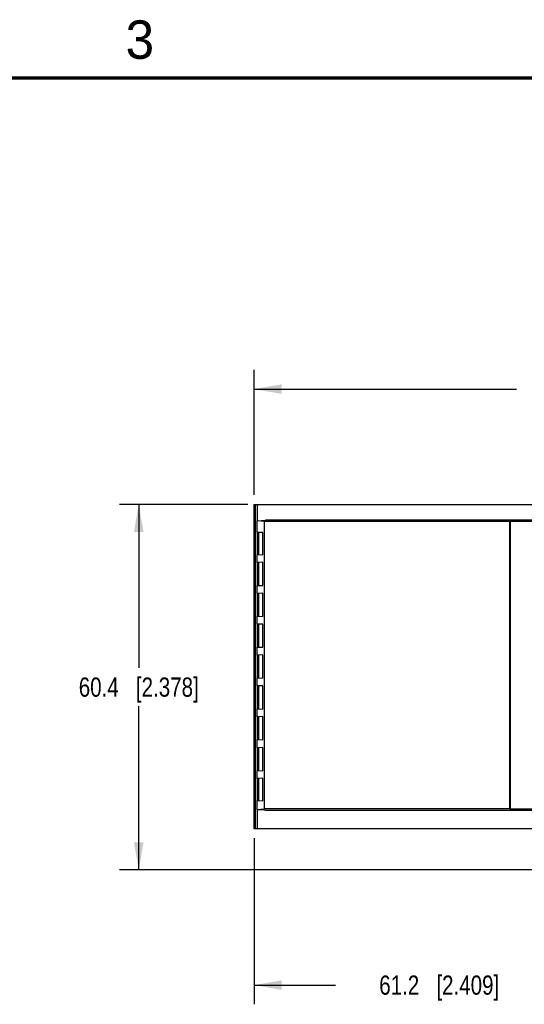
# Model space of a CAD drawing. Header units: inches. Extents: x 0 to 22, y 0 to 17.
# Tile 20 of 24: x 7.5 to 10.8, y 10.5 to 16.9. Entities that reach past the tile are written whole.
import ezdxf

# ---------------------------------------------------------------- set-up
doc = ezdxf.new("R2010")
doc.units = ezdxf.units.IN
doc.header["$LTSCALE"] = 1.21
doc.header["$MEASUREMENT"] = 0
doc.layers.get('0').update_dxf_attribs({"linetype": 'CONTINUOUS'})
doc.layers.add('DIMENSIONS', color=7, linetype='CONTINUOUS')
doc.styles.get("Standard").update_dxf_attribs({"font": 'txt', "width": 0.8})
doc.styles.add('TEXTSTYLE_2', font='txt')
doc.dimstyles.new('DIMSTYLE_1', dxfattribs={"dimtxt": 0.125, "dimasz": 0.18, "dimexe": 0.125, "dimexo": 0.0625, "dimgap": 0.0625, "dimtad": 0, "dimtih": 1, "dimtoh": 1, "dimdsep": 46, "dimtxsty": 'STANDARD', "dimblk": '_FILLED', "dimblk1": '_FILLED', "dimblk2": '_FILLED', "dimcen": 0.09, "dimadec": 0, "dimazin": 0, "dimtp": 0.02, "dimtm": 0.02, "dimtfac": 1, "dimtofl": 0, "dimtmove": 0, "dimatfit": 3, "dimldrblk": '_FILLED', "dimfxl": 1, "dimtolj": 1, "dimarcsym": 0})

# ---------------------------------------------------------------- blocks, each defined once
blk = doc.blocks.new('_FILLED')
at = {"color": 0, "linetype": 'BYBLOCK'}
blk.add_solid([(0, 0), (-1, 0.174), (-1, -0.174)], dxfattribs=at)
blk = doc.blocks.new('*D0')
at = {"layer": 'DIMENSIONS', "color": 2, "linetype": 'CONTINUOUS'}
for p, q in [((9.0232, 11.5531), (9.0232, 10.4728)), ((11.4327, 11.3326), (11.4327, 10.4728)), ((9.0232, 10.5978), (9.553, 10.5978)), ((11.4327, 10.5978), (10.903, 10.5978))]:
    blk.add_line(p, q, dxfattribs=at)
at = {"layer": 'DIMENSIONS', "color": 2, "linetype": 'CONTINUOUS', "xscale": 0.18, "yscale": 0.18, "zscale": 0.18, "rotation": 180}
blk.add_blockref('_FILLED', (9.0232, 10.5978), dxfattribs=at)
at = {"layer": 'DIMENSIONS', "color": 2, "linetype": 'CONTINUOUS', "xscale": 0.18, "yscale": 0.18, "zscale": 0.18}
blk.add_blockref('_FILLED', (11.4327, 10.5978), dxfattribs=at)
at = {"layer": 'DIMENSIONS', "color": 2, "linetype": 'CONTINUOUS', "insert": (10.228, 10.6603), "char_height": 0.125, "width": 1.225, "attachment_point": 2, "line_spacing_factor": 0.9}
blk.add_mtext('61.2{\\Ftxt.shx;\\W1.000000;\\H0.125000; }[2.409]', dxfattribs=at)
blk = doc.blocks.new('*D2')
at = {"layer": 'DIMENSIONS', "color": 2, "linetype": 'CONTINUOUS'}
for p, q in [((8.9828, 13.7258), (8.1482, 13.7258)), ((8.2732, 13.7258), (8.2732, 12.6618)), ((8.2732, 11.3478), (8.2732, 12.4118)), ((10.8985, 11.3478), (8.1482, 11.3478))]:
    blk.add_line(p, q, dxfattribs=at)
at = {"layer": 'DIMENSIONS', "color": 2, "linetype": 'CONTINUOUS', "xscale": 0.18, "yscale": 0.18, "zscale": 0.18}
for p, rotation in [((8.2732, 13.7258), 90), ((8.2732, 11.3478), 269.9999999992)]:
    blk.add_blockref('_FILLED', p, dxfattribs=dict(at, rotation=rotation))
at = {"layer": 'DIMENSIONS', "color": 2, "linetype": 'CONTINUOUS', "insert": (8.2732, 12.5993), "char_height": 0.125, "width": 1.225, "attachment_point": 2, "line_spacing_factor": 0.9}
blk.add_mtext('60.4{\\Ftxt.shx;\\W1.000000;\\H0.125000; }[2.378]', dxfattribs=at)
blk = doc.blocks.new('*D3')
at = {"layer": 'DIMENSIONS', "color": 2, "linetype": 'CONTINUOUS'}
for p, q in [((9.0232, 13.7883), (9.0232, 14.6008)), ((13.9888, 13.5777), (13.9888, 14.6008)), ((9.0232, 14.4758), (10.731, 14.4758)), ((13.9888, 14.4758), (12.281, 14.4758))]:
    blk.add_line(p, q, dxfattribs=at)
at = {"layer": 'DIMENSIONS', "color": 2, "linetype": 'CONTINUOUS', "xscale": 0.18, "yscale": 0.18, "zscale": 0.18, "rotation": 180}
blk.add_blockref('_FILLED', (9.0232, 14.4758), dxfattribs=at)
at = {"layer": 'DIMENSIONS', "color": 2, "linetype": 'CONTINUOUS', "xscale": 0.18, "yscale": 0.18, "zscale": 0.18}
blk.add_blockref('_FILLED', (13.9888, 14.4758), dxfattribs=at)
at = {"layer": 'DIMENSIONS', "color": 2, "linetype": 'CONTINUOUS', "insert": (11.506, 14.5383), "char_height": 0.125, "width": 1.425, "attachment_point": 2, "line_spacing_factor": 0.9}
blk.add_mtext('126.13{\\Ftxt.shx;\\W1.000000;\\H0.125000; }[4.966]', dxfattribs=at)

msp = doc.modelspace()

# ---------------------------------------------------------------- linework, layer by layer
at = {"color": 7, "linetype": 'CONTINUOUS'}
for p, q in [((9.0232, 13.7258), (9.0232, 11.6156)), ((9.0232, 13.7258), (13.8421, 13.7258)), ((9.0248, 11.6156), (9.0248, 13.7258)), ((9.0313, 13.7258), (9.0313, 11.6156)), ((9.0453, 13.6188), (9.0453, 13.7258)), ((9.0429, 13.5421), (9.0429, 13.6188)), ((9.091, 13.6134), (9.0429, 13.6176)), ((9.091, 11.7437), (9.091, 13.6134)), ((10.6857, 13.6134), (9.091, 13.6134)), ((9.0972, 13.6234), (9.0972, 13.6227)), ((11.2038, 13.6234), (9.0972, 13.6234)), ((10.6857, 13.6134), (10.6886, 13.6138)), ((10.6857, 13.6134), (10.6857, 11.7437)), ((10.6886, 13.6138), (10.6886, 11.7433)), ((11.0887, 13.6138), (10.6886, 13.6138)), ((9.0796, 13.5437), (9.0429, 13.5421)), ((9.0453, 13.4002), (9.0453, 13.5421)), ((9.0547, 13.3996), (9.0547, 13.5421)), ((9.0796, 13.398), (9.0796, 13.5437)), ((9.0429, 13.3482), (9.0429, 13.3996)), ((9.0429, 13.3996), (9.0796, 13.398)), ((9.0796, 13.3503), (9.0429, 13.3482)), ((9.0453, 13.1994), (9.0453, 13.3474)), ((9.0797, 13.3496), (9.0547, 13.3482)), ((9.0547, 13.1988), (9.0547, 13.3482)), ((9.0796, 13.1972), (9.0796, 13.3503)), ((9.0429, 13.1465), (9.0429, 13.1988)), ((9.0429, 13.1988), (9.0796, 13.1972)), ((9.0796, 13.1481), (9.0429, 13.1465)), ((9.0453, 12.9987), (9.0453, 13.1459)), ((9.0547, 12.9981), (9.0547, 13.1465)), ((9.0796, 12.9964), (9.0796, 13.1481)), ((9.0429, 12.9457), (9.0429, 12.998)), ((9.0429, 12.998), (9.0796, 12.9964)), ((9.0796, 12.9473), (9.0429, 12.9457)), ((9.0453, 12.7979), (9.0453, 12.9451)), ((9.0547, 12.7973), (9.0547, 12.9457)), ((9.0796, 12.7957), (9.0796, 12.9473)), ((9.0429, 12.7449), (9.0429, 12.7973)), ((9.0429, 12.7973), (9.0796, 12.7957)), ((9.0796, 12.7465), (9.0429, 12.7449)), ((9.0453, 12.5971), (9.0453, 12.7443)), ((9.0547, 12.5965), (9.0547, 12.7449)), ((9.0796, 12.5949), (9.0796, 12.7465)), ((9.0429, 12.5441), (9.0429, 12.5965)), ((9.0429, 12.5965), (9.0796, 12.5949)), ((9.0796, 12.5457), (9.0429, 12.5441)), ((9.0453, 12.3963), (9.0453, 12.5435)), ((9.0547, 12.3957), (9.0547, 12.5441)), ((9.0796, 12.3941), (9.0796, 12.5457)), ((9.0429, 12.3433), (9.0429, 12.3957)), ((9.0429, 12.3957), (9.0796, 12.3941)), ((9.0796, 12.3449), (9.0429, 12.3433)), ((9.0453, 12.1955), (9.0453, 12.3427)), ((9.0547, 12.1949), (9.0547, 12.3433)), ((9.0796, 12.1933), (9.0796, 12.3449)), ((9.0429, 12.1425), (9.0429, 12.1949)), ((9.0429, 12.1949), (9.0796, 12.1933)), ((9.0796, 12.1441), (9.0429, 12.1425)), ((9.0453, 11.9947), (9.0453, 12.1419)), ((9.0547, 11.9941), (9.0547, 12.1425)), ((9.0796, 11.9925), (9.0796, 12.1441)), ((9.0429, 11.9418), (9.0429, 11.9941)), ((9.0429, 11.9941), (9.0796, 11.9925)), ((9.0796, 11.9434), (9.0429, 11.9418)), ((9.0453, 11.7992), (9.0453, 11.9418)), ((9.0547, 11.7992), (9.0547, 11.9417)), ((9.0796, 11.7976), (9.0796, 11.9434)), ((9.0429, 11.7383), (9.0429, 11.7992)), ((9.0429, 11.7992), (9.0796, 11.7976)), ((9.0429, 11.7395), (9.091, 11.7437)), ((9.0453, 11.6156), (9.0453, 11.7383)), ((10.6857, 11.7437), (9.091, 11.7437)), ((9.0972, 11.7344), (9.0972, 11.7337)), ((11.2038, 11.7337), (9.0972, 11.7337)), ((10.6886, 11.7433), (10.6857, 11.7437)), ((11.0887, 11.7433), (10.6886, 11.7433)), ((13.8421, 11.6156), (9.0232, 11.6156))]:
    msp.add_line(p, q, dxfattribs=at)
at = {"color": 7, "linetype": 'CONTINUOUS', "const_width": 0.02}
msp.add_lwpolyline([(21.5, 16.5), (0.5, 16.5)], dxfattribs=at)
at = {"color": 7, "linetype": 'CONTINUOUS'}
for centre, ratio, start_param, end_param in [((8.6365, 13.6227), 0.017455, 5.784956, 6.375546), ((8.6365, 13.5396), 0.008727, 0.435004, 0.49823), ((8.6365, 13.4022), 0.008727, -0.49823, -0.435004), ((8.6365, 13.3448), 0.011434, 0.435068, 0.49823), ((8.6365, 13.2014), 0.008727, -0.49823, -0.435004), ((8.6365, 13.1439), 0.008727, 0.435004, 0.49823), ((8.6365, 13.0006), 0.008727, -0.49823, -0.435004), ((8.6365, 12.9431), 0.008727, 0.435004, 0.49823), ((8.6365, 12.7998), 0.008727, -0.49823, -0.435004), ((8.6365, 12.7424), 0.008727, 0.435004, 0.49823), ((8.6365, 12.599), 0.008727, -0.49823, -0.435004), ((8.6365, 12.5416), 0.008727, 0.435004, 0.49823), ((8.6365, 12.3982), 0.008727, -0.49823, -0.435004), ((8.6365, 12.3408), 0.008727, 0.435004, 0.49823), ((8.6365, 12.1974), 0.008727, -0.49823, -0.435004), ((8.6365, 12.14), 0.008727, 0.435004, 0.49823), ((8.6365, 11.9967), 0.008727, -0.49823, -0.435004), ((8.6365, 11.9392), 0.008727, 0.435004, 0.49823), ((8.6365, 11.8018), 0.008727, -0.49823, -0.435004), ((8.6365, 11.7344), 0.017455, -0.092361, 0.49823)]:
    msp.add_ellipse(centre, major_axis=(0.4627, 0), ratio=ratio, start_param=start_param, end_param=end_param, dxfattribs=at)

# ---------------------------------------------------------------- texts
at = {"color": 2, "linetype": 'CONTINUOUS', "insert": (8.1875, 16.875), "char_height": 0.25, "width": 0.25, "attachment_point": 1, "line_spacing_factor": 0.9, "style": 'TEXTSTYLE_2'}
msp.add_mtext('3', dxfattribs=at)

# ---------------------------------------------------------------- dimensions: what is measured, and where the dimension line sits
at = {"layer": 'DIMENSIONS', "color": 2, "linetype": 'CONTINUOUS'}
for base, p1, p2, picture, middle in [((13.9888, 14.4758), (9.0232, 13.7258), (13.9888, 13.5152), '*D3', (11.506, 14.4758)), ((11.4327, 10.5978), (9.0232, 11.6156), (11.4327, 11.3951), '*D0', (10.228, 10.5978))]:
    dim = msp.add_linear_dim(base=base, p1=p1, p2=p2, dimstyle='DIMSTYLE_1', dxfattribs=at)
    dim.commit()
    dim.dimension.update_dxf_attribs({"geometry": picture, "text_midpoint": middle, "dimtype": 160})
dim = msp.add_linear_dim(base=(8.2732, 11.3478), p1=(9.0453, 13.7258), p2=(10.961, 11.3478), angle=270, dimstyle='DIMSTYLE_1', dxfattribs=at)
dim.commit()
dim.dimension.update_dxf_attribs({"geometry": '*D2', "text_midpoint": (8.2732, 12.5368), "dimtype": 160})

doc.saveas('drawing.dxf')
